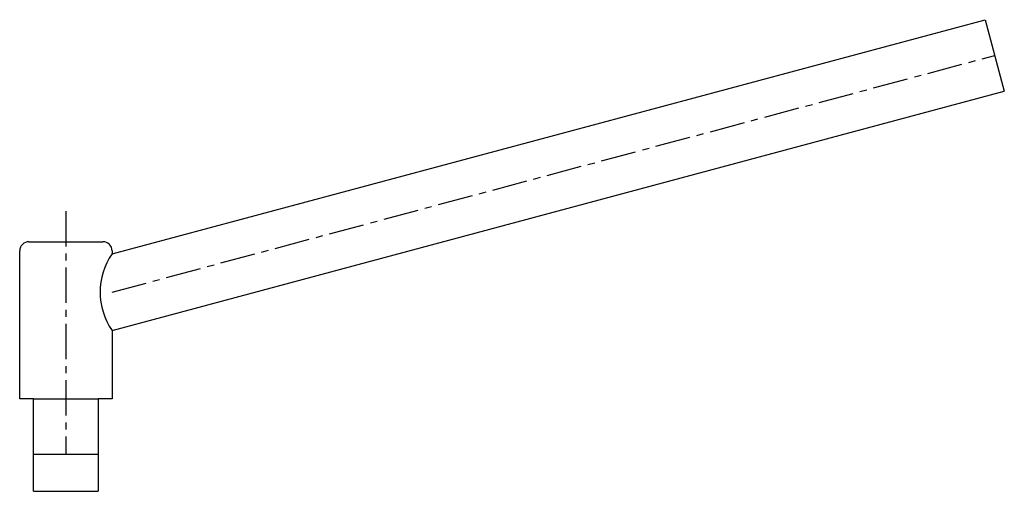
# Model space of a CAD drawing. Header units: millimetres. Extents: x -25 to 508, y -20 to 235.
import ezdxf

# ---------------------------------------------------------------- set-up
doc = ezdxf.new("R2010")
doc.units = ezdxf.units.MM
doc.header["$LTSCALE"] = 0.6
doc.linetypes.add('CENTER', pattern=[50.8, 31.75, -6.35, 6.35, -6.35])
doc.layers.get('0').update_dxf_attribs({"linetype": 'CONTINUOUS'})
doc.layers.add('CENTER', color=1, linetype='CENTER')

msp = doc.modelspace()

# ---------------------------------------------------------------- linework, layer by layer
for p, q in [((25, 108.41), (497.61, 235.05)), ((497.61, 235.05), (507.96, 196.41)), ((25, 67), (507.96, 196.41)), ((-20, 115), (0, 115)), ((0, 115), (20, 115)), ((-25, 30), (-25, 110)), ((25, 110), (25, 108.41)), ((25, 67), (25, 30)), ((-17.5, 30), (-25, 30)), ((-17.5, 30), (17.5, 30)), ((-17.5, -20), (-17.5, 30)), ((17.5, 30), (17.5, -20)), ((25, 30), (17.5, 30)), ((-17.5, 0), (17.5, 0)), ((-17.5, -20), (17.5, -20))]:
    msp.add_line(p, q)
for centre, radius, start, end in [((-20, 110), 5, 90, 180), ((20, 110), 5, 0, 90), ((54.73, 87.71), 36.23, 145.1402, 214.8598)]:
    msp.add_arc(centre, radius, start, end)
at = {"layer": 'CENTER'}
for p, q in [((25, 87.71), (502.79, 215.73)), ((0, 131.5), (0, 0))]:
    msp.add_line(p, q, dxfattribs=at)

doc.saveas('drawing.dxf')
